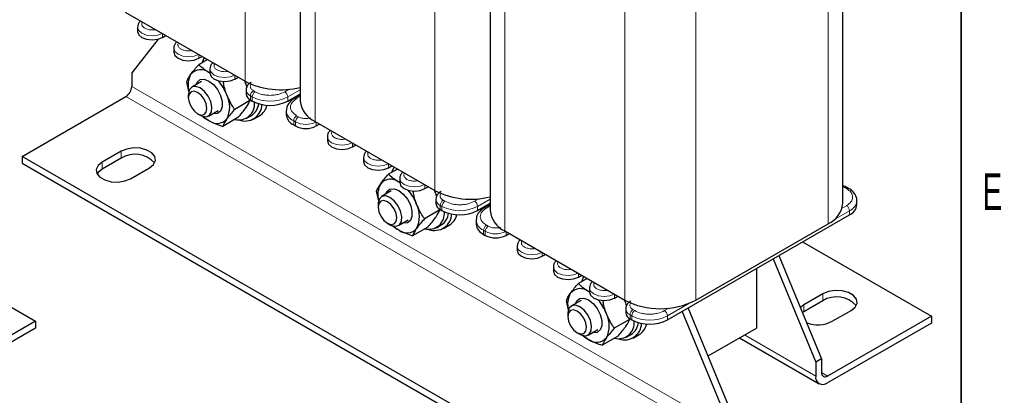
# Model space of a CAD drawing. Header units: millimetres. Extents: x 5 to 418, y 2 to 292.
# Tile 24 of 30: x 318 to 412, y 61 to 97. Entities that reach past the tile are written whole.
import ezdxf

# ---------------------------------------------------------------- set-up
doc = ezdxf.new("R2010")
doc.units = ezdxf.units.MM
doc.layers.add('SLD-0', color=7, linetype='Continuous')
doc.styles.add('SLDTEXTSTYLE0', font='TXT', dxfattribs={"width": 0.605})

msp = doc.modelspace()

# ---------------------------------------------------------------- linework, layer by layer
at = {"color": 7, "linetype": 'Continuous', "lineweight": 18}
for p, q in [((339.716, 120.451), (339.716, 90.795)), ((346.391, 116.598), (346.391, 86.941)), ((357.818, 110.001), (357.818, 80.345)), ((364.493, 106.148), (364.493, 76.491)), ((395.323, 106.834), (395.323, 77.177)), ((375.92, 99.551), (375.92, 69.895)), ((382.708, 99.551), (382.708, 69.895)), ((331.853, 94.975), (331.853, 95.334)), ((335.304, 92.982), (335.304, 93.342)), ((338.755, 90.99), (338.755, 91.35)), ((328.912, 90.303), (385.48, 57.646)), ((384.914, 56.667), (328.346, 89.323)), ((340.395, 89.292), (340.225, 89.39)), ((340.225, 89.39), (340.225, 88.998)), ((340.395, 89.292), (340.395, 88.9)), ((340.678, 89.782), (340.508, 89.88)), ((343.923, 90.023), (343.506, 89.782)), ((344.985, 89.983), (343.789, 89.292)), ((343.789, 89.292), (343.789, 88.9)), ((344.638, 89.129), (344.985, 89.33)), ((344.807, 87.398), (344.638, 87.496)), ((344.525, 86.908), (344.355, 87.006)), ((344.355, 87.006), (344.355, 86.615)), ((344.525, 86.908), (344.525, 86.517)), ((346.504, 86.517), (346.504, 86.876)), ((349.955, 84.525), (349.955, 84.884)), ((327.893, 83.445), (327.893, 84.098)), ((326.083, 82.4), (326.083, 83.053)), ((353.406, 82.532), (353.406, 82.892)), ((356.856, 80.54), (356.856, 80.9)), ((396.729, 80.708), (396.907, 80.639)), ((396.907, 80.639), (397.077, 80.541)), ((358.497, 78.842), (358.327, 78.94)), ((358.327, 78.94), (358.327, 78.548)), ((358.78, 79.332), (358.61, 79.43)), ((362.025, 79.573), (361.608, 79.332)), ((363.087, 79.533), (361.891, 78.842)), ((362.74, 78.679), (363.087, 78.88)), ((397.077, 78.908), (396.66, 78.667)), ((358.497, 78.842), (358.497, 78.45)), ((361.891, 78.842), (361.891, 78.45)), ((397.36, 78.418), (395.883, 77.566)), ((397.36, 78.418), (397.36, 78.026)), ((362.909, 76.948), (362.74, 77.046)), ((362.626, 76.458), (362.457, 76.556)), ((362.457, 76.556), (362.457, 76.164)), ((362.626, 76.458), (362.626, 76.067)), ((364.606, 76.067), (364.606, 76.426)), ((368.057, 74.074), (368.057, 74.434)), ((371.508, 72.082), (371.508, 72.442)), ((374.958, 70.09), (374.958, 70.45)), ((394.814, 69.827), (394.814, 70.48)), ((382.035, 69.571), (379.993, 68.392)), ((376.882, 68.882), (376.712, 68.98)), ((380.127, 69.123), (379.71, 68.882)), ((393.004, 68.782), (393.004, 69.435)), ((376.599, 68.392), (376.429, 68.49)), ((376.429, 68.49), (376.429, 68.098)), ((376.599, 68.392), (376.599, 68)), ((379.993, 68.392), (379.993, 68)), ((387.347, 66.562), (394.135, 62.643)), ((394.701, 62.969), (395.267, 62.643))]:
    msp.add_line(p, q, dxfattribs=at)
at = {"color": 7, "linetype": 'Continuous', "lineweight": 25}
for p, q in [((344.985, 116.887), (344.985, 88.901)), ((396.729, 79.136), (396.729, 108.229)), ((363.087, 106.437), (363.087, 78.451)), ((328.289, 97.391), (339.716, 90.795)), ((329.463, 95.938), (329.463, 95.546)), ((331.853, 94.975), (332.164, 95.154)), ((331.429, 94.807), (328.912, 91.609)), ((332.914, 93.946), (332.914, 93.554)), ((335.304, 92.982), (335.615, 93.162)), ((336.141, 92.858), (335.299, 92.372)), ((328.912, 91.609), (328.912, 90.303)), ((336.368, 91.56), (336.266, 91.61)), ((336.365, 91.55), (336.266, 91.61)), ((336.365, 91.954), (336.365, 91.562)), ((338.755, 90.99), (339.066, 91.17)), ((334.362, 89.824), (334.156, 90.746)), ((335.556, 90.762), (334.634, 90.23)), ((339.662, 90.826), (339.79, 90.522)), ((339.79, 90.522), (339.87, 90.228)), ((318.446, 83.608), (328.346, 89.323)), ((334.302, 89.497), (334.302, 89.217)), ((339.815, 89.962), (339.815, 89.57)), ((343.789, 88.9), (344.985, 89.591)), ((344.985, 89.465), (344.438, 89.149)), ((340.185, 88.947), (338.729, 88.106)), ((340.169, 89.046), (340.185, 88.947)), ((340.225, 88.998), (340.395, 88.9)), ((335.191, 87.678), (335.433, 87.538)), ((336.234, 87.458), (337.156, 87.991)), ((339.876, 87.251), (340.328, 87.513)), ((340.528, 87.166), (341.094, 87.493)), ((343.652, 87.986), (343.652, 87.594)), ((339.042, 87.321), (337.585, 86.48)), ((344.355, 86.615), (344.525, 86.517)), ((346.391, 86.941), (357.818, 80.345)), ((346.504, 86.517), (346.816, 86.696)), ((347.565, 85.488), (347.565, 85.096)), ((349.955, 84.525), (350.266, 84.704)), ((375.015, 50.952), (318.446, 83.608)), ((318.446, 83.608), (318.446, 82.955)), ((327.893, 84.098), (326.083, 83.053)), ((318.446, 82.955), (375.015, 50.299)), ((327.893, 83.445), (326.083, 82.4)), ((351.016, 83.496), (351.016, 83.104)), ((353.406, 82.532), (353.717, 82.712)), ((328.798, 81.485), (330.609, 82.53)), ((354.243, 82.408), (353.401, 81.922)), ((354.467, 81.112), (354.367, 81.16)), ((354.467, 81.1), (354.367, 81.16)), ((354.467, 81.504), (354.467, 81.112)), ((352.464, 79.374), (352.258, 80.296)), ((353.658, 80.312), (352.736, 79.78)), ((356.856, 80.54), (357.168, 80.72)), ((357.764, 80.376), (357.892, 80.072)), ((357.892, 80.072), (357.972, 79.778)), ((397.277, 80.56), (397.107, 80.658)), ((352.404, 79.047), (352.404, 78.766)), ((357.917, 79.512), (357.917, 79.12)), ((361.891, 78.45), (363.087, 79.141)), ((363.087, 79.015), (362.54, 78.699)), ((398.062, 79.006), (398.062, 79.398)), ((358.287, 78.497), (356.83, 77.656)), ((358.271, 78.596), (358.287, 78.497)), ((358.327, 78.548), (358.497, 78.45)), ((379.993, 68), (397.36, 78.026)), ((353.292, 77.228), (353.535, 77.088)), ((354.336, 77.008), (355.258, 77.541)), ((357.977, 76.801), (358.43, 77.063)), ((358.63, 76.716), (359.196, 77.043)), ((361.754, 77.536), (361.754, 77.144)), ((382.708, 69.895), (395.323, 77.177)), ((357.144, 76.871), (355.687, 76.03)), ((362.457, 76.164), (362.626, 76.067)), ((364.493, 76.491), (375.92, 69.895)), ((364.606, 76.067), (364.918, 76.246)), ((392.889, 75.445), (405.166, 68.358)), ((307.462, 74.966), (319.739, 67.878)), ((365.667, 75.038), (365.667, 74.646)), ((368.057, 74.074), (368.368, 74.254)), ((390.066, 73.816), (394.135, 63.949)), ((390.632, 74.142), (394.701, 64.276)), ((369.118, 73.046), (369.118, 72.654)), ((388.478, 72.899), (388.478, 67.215)), ((372.345, 71.958), (371.503, 71.472)), ((371.508, 72.082), (371.819, 72.262)), ((372.568, 70.662), (372.469, 70.71)), ((372.569, 70.65), (372.469, 70.71)), ((372.568, 71.054), (372.568, 70.662)), ((394.814, 70.48), (393.004, 69.435)), ((370.566, 68.924), (370.36, 69.846)), ((371.76, 69.862), (370.838, 69.33)), ((374.958, 70.09), (375.27, 70.27)), ((375.866, 69.926), (375.994, 69.622)), ((375.994, 69.622), (376.074, 69.328)), ((394.814, 69.827), (393.004, 68.782)), ((370.506, 68.597), (370.506, 68.316)), ((376.019, 69.062), (376.019, 68.67)), ((385.48, 58.953), (381.411, 68.819)), ((386.046, 59.279), (381.977, 69.146)), ((393.004, 69.435), (392.677, 69.183)), ((393.004, 68.782), (392.876, 68.701)), ((395.719, 67.868), (397.529, 68.913)), ((319.739, 67.878), (309.839, 62.163)), ((319.739, 67.878), (319.739, 67.225)), ((376.389, 68.047), (374.932, 67.206)), ((376.373, 68.146), (376.389, 68.047)), ((376.429, 68.098), (376.599, 68)), ((405.166, 68.358), (395.267, 62.643)), ((405.166, 67.704), (395.267, 61.99)), ((405.166, 68.358), (405.166, 67.704)), ((319.739, 67.225), (309.839, 61.51)), ((371.394, 66.778), (371.637, 66.638)), ((372.437, 66.558), (373.36, 67.091)), ((383.87, 64.555), (388.478, 67.215)), ((375.246, 66.421), (373.789, 65.58)), ((376.079, 66.351), (376.532, 66.613)), ((376.732, 66.266), (377.298, 66.593)), ((386.878, 66.291), (394.467, 61.91)), ((394.701, 64.276), (394.135, 63.949)), ((394.135, 63.949), (394.135, 62.643)), ((394.701, 64.276), (394.701, 62.969))]:
    msp.add_line(p, q, dxfattribs=at)
at = {"color": 7, "linetype": 'Continuous', "lineweight": 18, "flags": 128}
for points in [[(331.825, 95.35), (331.399, 95.191), (330.863, 95.13), (330.327, 95.191), (329.873, 95.366), (329.57, 95.629), (329.463, 95.938), (329.463, 95.945)], [(335.275, 93.358), (334.85, 93.199), (334.314, 93.138), (333.778, 93.199), (333.324, 93.374), (333.02, 93.637), (332.914, 93.946), (332.914, 93.953)], [(338.726, 91.366), (338.3, 91.207), (337.765, 91.146), (337.229, 91.207), (336.775, 91.382), (336.471, 91.645), (336.365, 91.954), (336.365, 91.961)], [(349.926, 84.9), (349.501, 84.741), (348.965, 84.68), (348.429, 84.741), (347.975, 84.916), (347.672, 85.179), (347.565, 85.488), (347.565, 85.495)], [(353.377, 82.908), (352.952, 82.749), (352.416, 82.688), (351.88, 82.749), (351.426, 82.924), (351.122, 83.187), (351.016, 83.496), (351.016, 83.503)], [(356.828, 80.916), (356.402, 80.757), (355.867, 80.696), (355.331, 80.757), (354.877, 80.932), (354.573, 81.195), (354.467, 81.504), (354.467, 81.511)], [(368.028, 74.45), (367.603, 74.291), (367.067, 74.23), (366.531, 74.291), (366.077, 74.466), (365.774, 74.729), (365.667, 75.038), (365.667, 75.045)], [(371.479, 72.458), (371.054, 72.299), (370.518, 72.238), (369.982, 72.299), (369.528, 72.474), (369.224, 72.737), (369.118, 73.046), (369.118, 73.053)], [(374.93, 70.466), (374.504, 70.307), (373.968, 70.246), (373.433, 70.307), (372.978, 70.482), (372.675, 70.745), (372.568, 71.054), (372.568, 71.061)]]:
    msp.add_lwpolyline(points, dxfattribs=at)
at = {"color": 7, "linetype": 'Continuous', "lineweight": 25, "flags": 128}
for points in [[(329.463, 95.546), (329.57, 95.237), (329.873, 94.975), (330.327, 94.799), (330.863, 94.738), (331.399, 94.799), (331.853, 94.975)], [(332.914, 93.554), (333.02, 93.245), (333.324, 92.982), (333.778, 92.807), (334.314, 92.746), (334.85, 92.807), (335.304, 92.982)], [(335.619, 92.557), (335.822, 93.036), (335.825, 93.041)], [(335.797, 93.057), (335.771, 92.949), (335.77, 92.946)], [(336.365, 91.562), (336.471, 91.253), (336.775, 90.99), (337.229, 90.815), (337.765, 90.754), (338.3, 90.815), (338.755, 90.99)], [(335.434, 90.15), (335.025, 90.298), (334.671, 90.249), (334.421, 90.011), (334.307, 89.615), (334.302, 89.497)], [(335.03, 90.458), (335.15, 90.712), (335.437, 90.942), (335.825, 90.976), (336.266, 90.812), (336.706, 90.468), (337.094, 89.986), (337.381, 89.424), (337.534, 88.85), (337.534, 88.333), (337.381, 87.936), (337.094, 87.706), (336.706, 87.672), (336.63, 87.687)], [(335.433, 87.538), (335.642, 87.44), (336.029, 87.389), (336.337, 87.535), (336.522, 87.858), (336.56, 88.314), (336.446, 88.842), (336.196, 89.369), (335.842, 89.826), (335.434, 90.15), (335.434, 90.15)], [(335.191, 89.73), (334.851, 89.848), (334.563, 89.792), (334.37, 89.57), (334.302, 89.217), (334.37, 88.785), (334.563, 88.341), (334.851, 87.952), (335.191, 87.678), (335.531, 87.56), (335.819, 87.616), (336.011, 87.837), (336.079, 88.191), (336.011, 88.622), (335.819, 89.066), (335.531, 89.455), (335.191, 89.73)], [(335.761, 87.404), (336.007, 87.207), (336.266, 87.038)], [(347.565, 85.096), (347.672, 84.787), (347.975, 84.525), (348.429, 84.349), (348.965, 84.288), (349.501, 84.349), (349.955, 84.525)], [(330.609, 82.53), (330.991, 82.846), (331.164, 83.218), (331.106, 83.601), (330.824, 83.95), (330.352, 84.222), (329.748, 84.385), (329.084, 84.418), (328.44, 84.319), (327.893, 84.098)], [(326.083, 83.053), (325.701, 82.738), (325.528, 82.366), (325.586, 81.982), (325.868, 81.633), (326.34, 81.361), (326.944, 81.199), (327.608, 81.165), (328.252, 81.265), (328.798, 81.485)], [(351.016, 83.104), (351.122, 82.795), (351.426, 82.532), (351.88, 82.357), (352.416, 82.296), (352.952, 82.357), (353.406, 82.532)], [(326.083, 82.4), (325.701, 82.084), (325.606, 81.943)], [(353.721, 82.107), (353.924, 82.586), (353.927, 82.591)], [(353.899, 82.607), (353.873, 82.499), (353.872, 82.496)], [(354.467, 81.112), (354.573, 80.803), (354.877, 80.54), (355.331, 80.365), (355.867, 80.304), (356.402, 80.365), (356.856, 80.54)], [(353.536, 79.7), (353.127, 79.848), (352.773, 79.799), (352.523, 79.561), (352.409, 79.165), (352.404, 79.047)], [(353.132, 80.008), (353.252, 80.262), (353.539, 80.492), (353.927, 80.526), (354.367, 80.362), (354.808, 80.018), (355.196, 79.536), (355.483, 78.974), (355.636, 78.4), (355.636, 77.883), (355.483, 77.486), (355.196, 77.256), (354.808, 77.222), (354.732, 77.237)], [(353.293, 79.28), (352.953, 79.398), (352.664, 79.342), (352.472, 79.12), (352.404, 78.766), (352.472, 78.335), (352.664, 77.891), (352.953, 77.502), (353.293, 77.228), (353.633, 77.11), (353.921, 77.166), (354.113, 77.387), (354.181, 77.741), (354.113, 78.172), (353.921, 78.616), (353.633, 79.005), (353.293, 79.28)], [(353.535, 77.088), (353.743, 76.99), (354.131, 76.939), (354.438, 77.085), (354.624, 77.408), (354.662, 77.864), (354.548, 78.392), (354.298, 78.919), (353.944, 79.376), (353.536, 79.7), (353.536, 79.7)], [(353.863, 76.954), (354.109, 76.757), (354.367, 76.588)], [(365.667, 74.646), (365.774, 74.337), (366.077, 74.074), (366.531, 73.899), (367.067, 73.838), (367.603, 73.899), (368.057, 74.074)], [(369.118, 72.654), (369.224, 72.345), (369.528, 72.082), (369.982, 71.907), (370.518, 71.846), (371.054, 71.907), (371.508, 72.082)], [(371.823, 71.657), (372.026, 72.136), (372.029, 72.141)], [(372.001, 72.157), (371.975, 72.049), (371.974, 72.046)], [(372.568, 70.662), (372.675, 70.353), (372.978, 70.09), (373.433, 69.915), (373.968, 69.854), (374.504, 69.915), (374.958, 70.09)], [(397.529, 68.913), (397.912, 69.228), (398.084, 69.6), (398.026, 69.983), (397.744, 70.332), (397.273, 70.604), (396.669, 70.767), (396.004, 70.801), (395.36, 70.701), (394.814, 70.48)], [(371.234, 69.558), (371.354, 69.812), (371.641, 70.042), (372.029, 70.076), (372.469, 69.912), (372.91, 69.568), (373.297, 69.086), (373.585, 68.524), (373.738, 67.95), (373.738, 67.433), (373.585, 67.036), (373.297, 66.806), (372.91, 66.772), (372.834, 66.787)], [(371.638, 69.25), (371.229, 69.398), (370.875, 69.349), (370.625, 69.111), (370.511, 68.715), (370.506, 68.597)], [(371.395, 68.83), (371.055, 68.948), (370.766, 68.892), (370.574, 68.67), (370.506, 68.316), (370.574, 67.885), (370.766, 67.441), (371.055, 67.052), (371.395, 66.778), (371.735, 66.66), (372.023, 66.716), (372.215, 66.937), (372.283, 67.291), (372.215, 67.722), (372.023, 68.166), (371.735, 68.555), (371.395, 68.83)], [(371.637, 66.638), (371.845, 66.54), (372.233, 66.489), (372.54, 66.635), (372.726, 66.958), (372.764, 67.414), (372.65, 67.942), (372.4, 68.469), (372.046, 68.926), (371.638, 69.25), (371.638, 69.25)], [(371.965, 66.504), (372.211, 66.307), (372.469, 66.138)]]:
    msp.add_lwpolyline(points, dxfattribs=at)
at = {"color": 7, "linetype": 'Continuous', "lineweight": 25}
for centre, radius, start, end in [((336.397, 90.41), 2.123, 150.45248, 195.37813), ((335.487, 90.657), 1.231, 50.75183, 139.4672), ((327.683, 90.359), 1.229, 302.60548, 357.39452), ((333.55, 87.756), 4.753, 21.23499, 40.27701), ((343.142, 97.545), 7.57, 243.0951, 284.09653), ((335.694, 88.334), 2.556, 333.43643, 26.56357), ((340.516, 89.64), 0.704, 185.6948, 245.62534), ((339.119, 88.61), 1.51, 255.513, 6.71134), ((339.697, 88.624), 1.634, 249.46245, 357.976), ((339.462, 88.833), 1.579, 303.26011, 352.90235), ((342.092, 92.176), 3.689, 242.60967, 297.39033), ((340.242, 88.867), 1.617, 301.7863, 347.01584), ((347.388, 89.14), 2.414, 185.6948, 245.62534), ((344.853, 87.714), 1.207, 185.6948, 245.62534), ((337.044, 87.991), 1.231, 230.75183, 319.4672), ((345.514, 88.427), 2.152, 242.60967, 297.39033), ((329.217, 81.311), 2.511, 41.8986, 121.80322), ((354.499, 79.96), 2.123, 150.45248, 195.37813), ((353.589, 80.207), 1.231, 50.75183, 139.4672), ((351.652, 77.306), 4.753, 21.23499, 40.27701), ((361.244, 87.095), 7.57, 243.0951, 284.09653), ((397.024, 80.474), 0.202, 66.43818, 125.55234), ((353.796, 77.884), 2.556, 333.43643, 26.56357), ((358.618, 79.19), 0.704, 185.6948, 245.62534), ((394.327, 79.376), 2.414, 294.37466, 354.3052), ((396.861, 79.125), 1.207, 294.37466, 354.3052), ((357.221, 78.16), 1.51, 255.513, 6.71134), ((357.801, 78.172), 1.632, 250.49847, 358.03742), ((357.564, 78.383), 1.579, 303.26011, 352.90235), ((360.194, 81.726), 3.689, 242.60967, 297.39033), ((358.344, 78.417), 1.617, 301.7863, 347.01584), ((365.49, 78.69), 2.414, 185.6948, 245.62534), ((362.955, 77.264), 1.207, 185.6948, 245.62534), ((355.146, 77.541), 1.231, 230.75183, 319.4672), ((363.616, 77.977), 2.152, 242.60967, 297.39033), ((372.601, 69.51), 2.123, 150.45248, 195.37813), ((371.69, 69.757), 1.231, 50.75183, 139.4672), ((369.754, 66.856), 4.753, 21.23499, 40.27701), ((379.314, 76.445), 7.378, 242.60967, 297.39033), ((396.137, 67.693), 2.511, 41.8986, 121.80322), ((371.898, 67.434), 2.556, 333.43643, 26.56357), ((376.72, 68.74), 0.704, 185.6948, 245.62534), ((375.323, 67.71), 1.51, 255.513, 6.71134), ((375.903, 67.722), 1.632, 250.49847, 358.03742), ((375.666, 67.933), 1.579, 303.26011, 352.90235), ((378.296, 71.276), 3.689, 242.60967, 297.39033), ((394.351, 70.543), 3.005, 248.97066, 297.08099), ((376.446, 67.967), 1.617, 301.7863, 347.01584), ((373.248, 67.091), 1.231, 230.75183, 319.4672), ((395.046, 62.913), 0.349, 170.78596, 309.20329), ((394.825, 62.531), 0.699, 170.78596, 309.20329)]:
    msp.add_arc(centre, radius, start, end, dxfattribs=at)
at = {"color": 7, "linetype": 'Continuous', "lineweight": 18}
for centre, radius, start, end in [((340.484, 90.009), 0.671, 183.91816, 247.27483), ((340.839, 89.362), 0.615, 122.60548, 177.39452), ((341.009, 89.264), 0.615, 122.60548, 177.39452), ((342.092, 92.568), 3.689, 242.60967, 297.39033), ((343.175, 89.264), 0.615, 2.60548, 57.39452), ((344.52, 88.965), 0.202, 54.40918, 114.00053), ((344.794, 88.061), 1.143, 182.56778, 247.40856), ((344.969, 86.979), 0.615, 122.60548, 177.39452), ((345.139, 86.881), 0.615, 122.60548, 177.39452), ((345.516, 88.827), 2.16, 242.66948, 296.38686), ((397.194, 80.376), 0.202, 66.75557, 125.52437), ((358.586, 79.559), 0.671, 183.91816, 247.27483), ((358.941, 78.912), 0.615, 122.60548, 177.39452), ((359.111, 78.814), 0.615, 122.60548, 177.39452), ((361.277, 78.814), 0.615, 2.60548, 57.39452), ((396.745, 78.39), 0.615, 2.60548, 57.39452), ((396.855, 79.525), 1.217, 294.50305, 352.84576), ((360.194, 82.118), 3.689, 242.60967, 297.39033), ((362.622, 78.515), 0.202, 54.40918, 114.00053), ((362.896, 77.611), 1.143, 182.56778, 247.40856), ((363.071, 76.528), 0.615, 122.60548, 177.39452), ((363.241, 76.431), 0.615, 122.60548, 177.39452), ((363.618, 78.377), 2.16, 242.66948, 296.38686), ((376.688, 69.109), 0.671, 183.91816, 247.27483), ((377.043, 68.462), 0.615, 122.60548, 177.39452), ((377.213, 68.364), 0.615, 122.60548, 177.39452), ((379.379, 68.364), 0.615, 2.60548, 57.39452), ((378.296, 71.668), 3.689, 242.60967, 297.39033)]:
    msp.add_arc(centre, radius, start, end, dxfattribs=at)
at = {"color": 7, "linetype": 'Continuous', "lineweight": 25}
for points, knots in [([(329.761, 96.542), (329.735, 96.522), (329.629, 96.439), (329.503, 96.239), (329.479, 96.045), (329.468, 95.949)], [0, 0, 0, 0, 0.139253, 0.575088, 1, 1, 1, 1]), ([(333.211, 94.55), (333.186, 94.53), (333.08, 94.447), (332.954, 94.247), (332.93, 94.053), (332.918, 93.957)], [0, 0, 0, 0, 0.139253, 0.575088, 1, 1, 1, 1]), ([(334.551, 91.457), (334.565, 91.477), (334.669, 91.623), (334.901, 91.921), (335.166, 92.221), (335.299, 92.372)], [0, 0, 0, 0, 0.070036, 0.530757, 1, 1, 1, 1]), ([(336.266, 91.61), (336.239, 91.626), (336.035, 91.746), (335.687, 91.991), (335.429, 92.245), (335.299, 92.372)], [0, 0, 0, 0, 0.070036, 0.530757, 1, 1, 1, 1]), ([(336.662, 92.558), (336.636, 92.538), (336.53, 92.455), (336.405, 92.255), (336.381, 92.061), (336.369, 91.965)], [0, 0, 0, 0, 0.139253, 0.575088, 1, 1, 1, 1]), ([(334.156, 90.746), (334.2, 90.85), (334.287, 91.059), (334.462, 91.323), (334.551, 91.457)], [0, 0, 0, 0, 0.495458, 1, 1, 1, 1]), ([(337.98, 89.477), (337.941, 89.585), (337.83, 89.889), (337.712, 90.323), (337.656, 90.653), (337.636, 90.772)], [0, 0, 0, 0, 0.258062, 0.731652, 1, 1, 1, 1]), ([(340.312, 90.713), (340.294, 90.704), (340.185, 90.652), (340.026, 90.505), (339.851, 90.263), (339.829, 90.064), (339.818, 89.964)], [0, 0, 0, 0, 0.06017, 0.359779, 0.679234, 1, 1, 1, 1]), ([(338.729, 88.106), (338.674, 88.185), (338.383, 88.604), (338.161, 89.086), (337.98, 89.477)], [0, 0, 0, 0, 0.187363, 1, 1, 1, 1]), ([(339.79, 88.236), (339.804, 88.255), (339.994, 88.528), (340.093, 88.745), (340.185, 88.947)], [0, 0, 0, 0, 0.070174, 1, 1, 1, 1]), ([(344.439, 89.148), (344.432, 89.145), (344.303, 89.082), (344.096, 88.915), (343.843, 88.638), (343.681, 88.328), (343.671, 88.11), (343.667, 88.015)], [0, 0, 0, 0, 0.01364, 0.265076, 0.524987, 0.794393, 1, 1, 1, 1]), ([(335.675, 87.453), (335.694, 87.436), (335.857, 87.284), (336.073, 87.153), (336.266, 87.038)], [0, 0, 0, 0, 0.112084, 1, 1, 1, 1]), ([(338.729, 88.106), (338.586, 87.946), (338.299, 87.622), (338.087, 87.336), (337.98, 87.191)], [0, 0, 0, 0, 0.495458, 1, 1, 1, 1]), ([(339.042, 87.321), (339.184, 87.481), (339.471, 87.806), (339.683, 88.092), (339.79, 88.236)], [0, 0, 0, 0, 0.495458, 1, 1, 1, 1]), ([(336.266, 87.038), (336.293, 87.022), (336.681, 86.801), (337.15, 86.635), (337.585, 86.48)], [0, 0, 0, 0, 0.070174, 1, 1, 1, 1]), ([(337.98, 87.191), (337.967, 87.172), (337.776, 86.899), (337.677, 86.682), (337.585, 86.48)], [0, 0, 0, 0, 0.070174, 1, 1, 1, 1]), ([(347.863, 86.092), (347.837, 86.072), (347.731, 85.989), (347.605, 85.789), (347.581, 85.595), (347.57, 85.499)], [0, 0, 0, 0, 0.139253, 0.575088, 1, 1, 1, 1]), ([(351.313, 84.1), (351.288, 84.08), (351.182, 83.997), (351.056, 83.797), (351.032, 83.603), (351.02, 83.507)], [0, 0, 0, 0, 0.139253, 0.575088, 1, 1, 1, 1]), ([(352.653, 81.007), (352.667, 81.026), (352.771, 81.173), (353.003, 81.471), (353.268, 81.771), (353.401, 81.922)], [0, 0, 0, 0, 0.070036, 0.530757, 1, 1, 1, 1]), ([(354.367, 81.16), (354.341, 81.176), (354.137, 81.296), (353.789, 81.541), (353.531, 81.795), (353.401, 81.922)], [0, 0, 0, 0, 0.070036, 0.530757, 1, 1, 1, 1]), ([(354.764, 82.108), (354.738, 82.088), (354.632, 82.005), (354.506, 81.805), (354.483, 81.61), (354.471, 81.514)], [0, 0, 0, 0, 0.139253, 0.575088, 1, 1, 1, 1]), ([(352.258, 80.296), (352.301, 80.4), (352.389, 80.608), (352.564, 80.873), (352.653, 81.007)], [0, 0, 0, 0, 0.495458, 1, 1, 1, 1]), ([(397.103, 80.655), (397.087, 80.666), (397.006, 80.722), (396.878, 80.773), (396.761, 80.8), (396.729, 80.807)], [0, 0, 0, 0, 0.148152, 0.770667, 1, 1, 1, 1]), ([(356.082, 79.027), (356.043, 79.135), (355.932, 79.439), (355.814, 79.873), (355.758, 80.203), (355.738, 80.322)], [0, 0, 0, 0, 0.258062, 0.731652, 1, 1, 1, 1]), ([(358.414, 80.263), (358.396, 80.254), (358.287, 80.202), (358.128, 80.055), (357.953, 79.813), (357.931, 79.614), (357.92, 79.514)], [0, 0, 0, 0, 0.06017, 0.359779, 0.679234, 1, 1, 1, 1]), ([(398.047, 79.368), (398.052, 79.406), (398.08, 79.597), (397.952, 79.926), (397.688, 80.267), (397.449, 80.47), (397.294, 80.546), (397.272, 80.557)], [0, 0, 0, 0, 0.079343, 0.404042, 0.694624, 0.956135, 1, 1, 1, 1]), ([(356.83, 77.656), (356.776, 77.735), (356.485, 78.154), (356.263, 78.636), (356.082, 79.027)], [0, 0, 0, 0, 0.1873629, 1, 1, 1, 1]), ([(357.892, 77.786), (357.906, 77.805), (358.096, 78.078), (358.195, 78.295), (358.287, 78.497)], [0, 0, 0, 0, 0.070174, 1, 1, 1, 1]), ([(362.541, 78.698), (362.534, 78.695), (362.405, 78.632), (362.198, 78.465), (361.945, 78.188), (361.782, 77.878), (361.773, 77.66), (361.769, 77.565)], [0, 0, 0, 0, 0.01364, 0.265076, 0.524987, 0.794393, 1, 1, 1, 1]), ([(353.777, 77.003), (353.796, 76.986), (353.959, 76.834), (354.175, 76.703), (354.367, 76.588)], [0, 0, 0, 0, 0.112084, 1, 1, 1, 1]), ([(356.83, 77.656), (356.688, 77.496), (356.401, 77.172), (356.189, 76.885), (356.082, 76.741)], [0, 0, 0, 0, 0.495458, 1, 1, 1, 1]), ([(357.144, 76.871), (357.286, 77.031), (357.573, 77.356), (357.785, 77.642), (357.892, 77.786)], [0, 0, 0, 0, 0.495458, 1, 1, 1, 1]), ([(354.367, 76.588), (354.395, 76.572), (354.783, 76.351), (355.252, 76.185), (355.687, 76.03)], [0, 0, 0, 0, 0.070174, 1, 1, 1, 1]), ([(356.082, 76.741), (356.069, 76.722), (355.878, 76.449), (355.779, 76.232), (355.687, 76.03)], [0, 0, 0, 0, 0.070174, 1, 1, 1, 1]), ([(365.965, 75.642), (365.939, 75.622), (365.833, 75.539), (365.707, 75.339), (365.683, 75.145), (365.672, 75.049)], [0, 0, 0, 0, 0.139253, 0.575088, 1, 1, 1, 1]), ([(369.415, 73.65), (369.39, 73.63), (369.284, 73.547), (369.158, 73.347), (369.134, 73.153), (369.122, 73.057)], [0, 0, 0, 0, 0.139253, 0.575088, 1, 1, 1, 1]), ([(370.755, 70.557), (370.768, 70.576), (370.873, 70.723), (371.105, 71.021), (371.37, 71.321), (371.503, 71.472)], [0, 0, 0, 0, 0.070036, 0.530757, 1, 1, 1, 1]), ([(372.469, 70.71), (372.443, 70.726), (372.239, 70.846), (371.891, 71.091), (371.633, 71.345), (371.503, 71.472)], [0, 0, 0, 0, 0.070036, 0.530757, 1, 1, 1, 1]), ([(372.866, 71.658), (372.84, 71.638), (372.734, 71.554), (372.608, 71.355), (372.585, 71.16), (372.573, 71.064)], [0, 0, 0, 0, 0.139253, 0.575088, 1, 1, 1, 1]), ([(370.36, 69.846), (370.403, 69.949), (370.491, 70.158), (370.666, 70.423), (370.755, 70.557)], [0, 0, 0, 0, 0.495458, 1, 1, 1, 1]), ([(374.184, 68.577), (374.145, 68.685), (374.033, 68.989), (373.916, 69.423), (373.86, 69.753), (373.84, 69.872)], [0, 0, 0, 0, 0.2580624, 0.7316518, 1, 1, 1, 1]), ([(376.516, 69.813), (376.498, 69.804), (376.389, 69.752), (376.23, 69.605), (376.055, 69.363), (376.033, 69.164), (376.022, 69.064)], [0, 0, 0, 0, 0.06017, 0.359779, 0.679234, 1, 1, 1, 1]), ([(374.932, 67.206), (374.878, 67.285), (374.587, 67.704), (374.365, 68.186), (374.184, 68.577)], [0, 0, 0, 0, 0.187363, 1, 1, 1, 1]), ([(375.994, 67.336), (376.008, 67.355), (376.198, 67.628), (376.297, 67.845), (376.389, 68.047)], [0, 0, 0, 0, 0.070174, 1, 1, 1, 1]), ([(374.932, 67.206), (374.79, 67.046), (374.503, 66.722), (374.291, 66.435), (374.184, 66.291)], [0, 0, 0, 0, 0.495458, 1, 1, 1, 1]), ([(375.246, 66.421), (375.388, 66.581), (375.675, 66.906), (375.887, 67.192), (375.994, 67.336)], [0, 0, 0, 0, 0.495458, 1, 1, 1, 1]), ([(371.879, 66.553), (371.898, 66.536), (372.061, 66.384), (372.277, 66.253), (372.469, 66.138)], [0, 0, 0, 0, 0.112084, 1, 1, 1, 1]), ([(372.469, 66.138), (372.497, 66.122), (372.885, 65.901), (373.354, 65.735), (373.789, 65.58)], [0, 0, 0, 0, 0.070174, 1, 1, 1, 1]), ([(374.184, 66.291), (374.171, 66.272), (373.98, 65.999), (373.881, 65.782), (373.789, 65.58)], [0, 0, 0, 0, 0.070174, 1, 1, 1, 1])]:
    msp.add_open_spline(points, degree=3, knots=knots, dxfattribs=at)
at = {"color": 7, "linetype": 'Continuous', "lineweight": 18}
for points, knots in [([(331.183, 95.721), (331.144, 95.713), (331.041, 95.692), (330.863, 95.684), (330.659, 95.695), (330.409, 95.741), (330.139, 95.846), (329.957, 96.002), (329.877, 96.147), (329.858, 96.264), (329.871, 96.368), (329.907, 96.427), (329.921, 96.449)], [0, 0, 0, 0, 0.055493, 0.147295, 0.239291, 0.331094, 0.499998, 0.668902, 0.760898, 0.852701, 0.944697, 1, 1, 1, 1]), ([(334.634, 93.729), (334.595, 93.721), (334.492, 93.7), (334.313, 93.692), (334.11, 93.703), (333.859, 93.749), (333.59, 93.854), (333.407, 94.01), (333.327, 94.155), (333.308, 94.272), (333.321, 94.376), (333.358, 94.435), (333.372, 94.457)], [0, 0, 0, 0, 0.055493, 0.147295, 0.239291, 0.331094, 0.499998, 0.668902, 0.760898, 0.852701, 0.944697, 1, 1, 1, 1]), ([(338.085, 91.737), (338.046, 91.729), (337.943, 91.708), (337.764, 91.7), (337.56, 91.711), (337.31, 91.757), (337.04, 91.862), (336.858, 92.018), (336.778, 92.163), (336.759, 92.28), (336.772, 92.384), (336.809, 92.443), (336.822, 92.465)], [0, 0, 0, 0, 0.055493, 0.147295, 0.239291, 0.331094, 0.499998, 0.668902, 0.760898, 0.852701, 0.944697, 1, 1, 1, 1]), ([(340.508, 89.88), (340.429, 89.937), (340.306, 90.025), (340.23, 90.171), (340.208, 90.289), (340.232, 90.405), (340.27, 90.499), (340.326, 90.543), (340.342, 90.555)], [0, 0, 0, 0, 0.295271, 0.456094, 0.616579, 0.777402, 0.937887, 1, 1, 1, 1]), ([(343.506, 89.782), (343.309, 89.691), (343.005, 89.549), (342.5, 89.46), (342.092, 89.436), (341.684, 89.46), (341.179, 89.549), (340.875, 89.691), (340.678, 89.782)], [0, 0, 0, 0, 0.239443, 0.36979, 0.5, 0.630347, 0.760557, 1, 1, 1, 1]), ([(344.638, 87.496), (344.479, 87.61), (344.233, 87.785), (344.08, 88.077), (344.038, 88.313), (344.08, 88.548), (344.234, 88.84), (344.479, 89.016), (344.638, 89.129)], [0, 0, 0, 0, 0.239443, 0.36979, 0.5, 0.630347, 0.760557, 1, 1, 1, 1]), ([(345.967, 87.298), (345.949, 87.291), (345.876, 87.26), (345.717, 87.239), (345.515, 87.225), (345.31, 87.238), (345.058, 87.282), (344.906, 87.353), (344.807, 87.398)], [0, 0, 0, 0, 0.053189, 0.215542, 0.377554, 0.539907, 0.701919, 1, 1, 1, 1]), ([(349.285, 85.271), (349.246, 85.263), (349.143, 85.242), (348.965, 85.234), (348.761, 85.245), (348.511, 85.291), (348.241, 85.396), (348.058, 85.552), (347.978, 85.697), (347.959, 85.814), (347.973, 85.918), (348.009, 85.977), (348.023, 85.999)], [0, 0, 0, 0, 0.055493, 0.147295, 0.239291, 0.331094, 0.499998, 0.668902, 0.760898, 0.852701, 0.944697, 1, 1, 1, 1]), ([(352.736, 83.279), (352.697, 83.271), (352.594, 83.25), (352.415, 83.242), (352.212, 83.253), (351.961, 83.299), (351.692, 83.404), (351.509, 83.56), (351.429, 83.705), (351.41, 83.822), (351.423, 83.926), (351.46, 83.985), (351.474, 84.007)], [0, 0, 0, 0, 0.055493, 0.147295, 0.239291, 0.331094, 0.499998, 0.668902, 0.760898, 0.852701, 0.944697, 1, 1, 1, 1]), ([(356.186, 81.287), (356.148, 81.279), (356.045, 81.258), (355.866, 81.25), (355.662, 81.261), (355.412, 81.307), (355.142, 81.412), (354.96, 81.568), (354.88, 81.713), (354.861, 81.83), (354.874, 81.933), (354.911, 81.993), (354.924, 82.015)], [0, 0, 0, 0, 0.0554926, 0.1472952, 0.239291, 0.3310936, 0.499998, 0.6689025, 0.7608983, 0.852701, 0.9446967, 1, 1, 1, 1]), ([(358.61, 79.43), (358.531, 79.487), (358.408, 79.575), (358.331, 79.721), (358.309, 79.839), (358.334, 79.955), (358.372, 80.049), (358.428, 80.093), (358.444, 80.105)], [0, 0, 0, 0, 0.295271, 0.456094, 0.616579, 0.777402, 0.937887, 1, 1, 1, 1]), ([(397.077, 80.541), (397.236, 80.427), (397.481, 80.251), (397.634, 79.96), (397.677, 79.724), (397.634, 79.489), (397.481, 79.197), (397.236, 79.021), (397.077, 78.908)], [0, 0, 0, 0, 0.239443, 0.36979, 0.5, 0.630347, 0.760557, 1, 1, 1, 1]), ([(361.608, 79.332), (361.411, 79.241), (361.107, 79.099), (360.602, 79.01), (360.194, 78.986), (359.786, 79.01), (359.281, 79.099), (358.977, 79.241), (358.78, 79.332)], [0, 0, 0, 0, 0.239443, 0.36979, 0.5, 0.630347, 0.760557, 1, 1, 1, 1]), ([(362.74, 77.046), (362.581, 77.16), (362.335, 77.335), (362.182, 77.627), (362.14, 77.863), (362.182, 78.098), (362.336, 78.39), (362.581, 78.566), (362.74, 78.679)], [0, 0, 0, 0, 0.239443, 0.36979, 0.5, 0.630347, 0.760557, 1, 1, 1, 1]), ([(364.069, 76.848), (364.051, 76.841), (363.978, 76.81), (363.819, 76.789), (363.617, 76.775), (363.412, 76.788), (363.16, 76.832), (363.008, 76.902), (362.909, 76.948)], [0, 0, 0, 0, 0.0531886, 0.2155419, 0.3775542, 0.5399072, 0.7019194, 1, 1, 1, 1]), ([(367.387, 74.821), (367.348, 74.813), (367.245, 74.792), (367.067, 74.784), (366.863, 74.795), (366.613, 74.841), (366.343, 74.946), (366.16, 75.102), (366.08, 75.247), (366.061, 75.364), (366.075, 75.468), (366.111, 75.527), (366.125, 75.549)], [0, 0, 0, 0, 0.055493, 0.147295, 0.239291, 0.331094, 0.499998, 0.668902, 0.760898, 0.852701, 0.944697, 1, 1, 1, 1]), ([(370.838, 72.829), (370.799, 72.821), (370.696, 72.8), (370.517, 72.792), (370.313, 72.803), (370.063, 72.849), (369.793, 72.954), (369.611, 73.11), (369.531, 73.255), (369.512, 73.372), (369.525, 73.475), (369.562, 73.535), (369.576, 73.557)], [0, 0, 0, 0, 0.055493, 0.147295, 0.239291, 0.331094, 0.499998, 0.668902, 0.760898, 0.852701, 0.944697, 1, 1, 1, 1]), ([(374.288, 70.837), (374.25, 70.829), (374.147, 70.807), (373.968, 70.8), (373.764, 70.811), (373.514, 70.857), (373.244, 70.962), (373.062, 71.118), (372.982, 71.263), (372.963, 71.38), (372.976, 71.483), (373.012, 71.543), (373.026, 71.565)], [0, 0, 0, 0, 0.055493, 0.147295, 0.239291, 0.331094, 0.499998, 0.668902, 0.760898, 0.852701, 0.944697, 1, 1, 1, 1]), ([(376.712, 68.98), (376.633, 69.037), (376.51, 69.125), (376.433, 69.271), (376.411, 69.389), (376.436, 69.505), (376.474, 69.599), (376.53, 69.643), (376.546, 69.655)], [0, 0, 0, 0, 0.295271, 0.456094, 0.616579, 0.777402, 0.937887, 1, 1, 1, 1]), ([(379.71, 68.882), (379.513, 68.791), (379.209, 68.649), (378.704, 68.56), (378.296, 68.536), (377.888, 68.56), (377.382, 68.649), (377.079, 68.791), (376.882, 68.882)], [0, 0, 0, 0, 0.239443, 0.36979, 0.5, 0.630347, 0.760557, 1, 1, 1, 1])]:
    msp.add_open_spline(points, degree=3, knots=knots, dxfattribs=at)
at = {"layer": 'SLD-0', "lineweight": 35}
msp.add_line((408, 12), (408, 282.5), dxfattribs=at)

# ---------------------------------------------------------------- texts
at = {"layer": 'SLD-0', "insert": (410.982, 82.001), "char_height": 3.5, "attachment_point": 2, "style": 'SLDTEXTSTYLE0'}
msp.add_mtext('E', dxfattribs=at)

doc.saveas('drawing.dxf')
